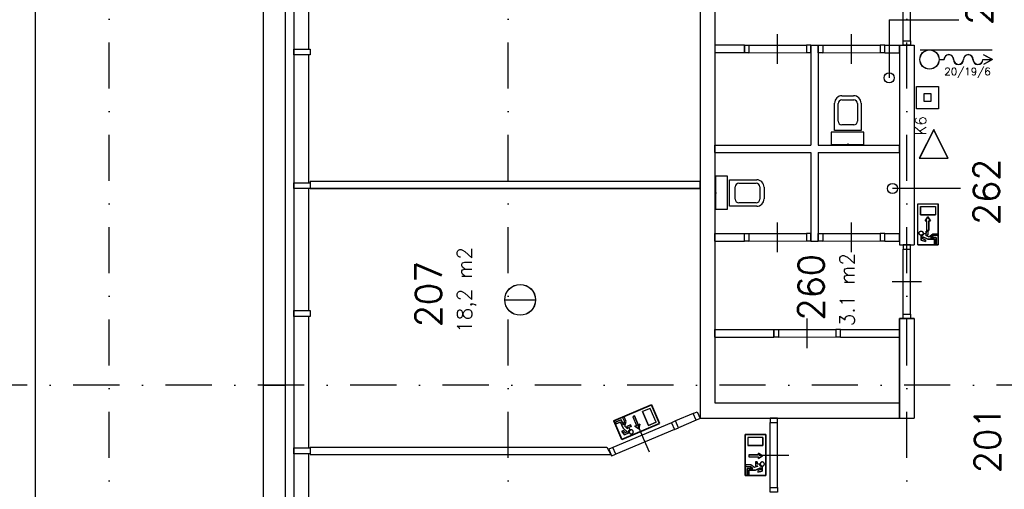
# Model space of a CAD drawing. Extents: x 36324 to 146208, y 143889 to 220609.
# Tile 3 of 21: x 44349 to 57682, y 179368 to 185727. Entities that reach past the tile are written whole.
import ezdxf
from ezdxf.enums import TextEntityAlignment as Align

# ---------------------------------------------------------------- set-up
doc = ezdxf.new("R2010")
doc.units = 0
doc.header["$LTSCALE"] = 100
doc.linetypes.add('B0302', pattern=[12.5, 6.25, -3.125, 0, -3.125])
doc.linetypes.add('B0804', pattern=[15, 10, -1, 1, -1, 1, -1])
for name, color, linetype in [('Bouwkundig', 253, 'CONTINUOUS'), ('Bouwkundig tekst', 252, 'CONTINUOUS'), ('Stramien', 252, 'B0302')]:
    doc.layers.add(name, color=color, linetype=linetype)
doc.layers.add('brandscheiding', color=40, linetype='B0804', lineweight=35)
doc.styles.add('bouwk tekst', font='romans.shx')
doc.styles.get("Standard").update_dxf_attribs({"font": 'romans.shx'})

msp = doc.modelspace()

# ---------------------------------------------------------------- linework, layer by layer
at = {"layer": 'Bouwkundig', "linetype": 'Continuous'}
for p, q in [((56123, 185724), (57066, 185724)), ((56123, 185724), (56123, 184939)), ((56542, 185321), (57520, 185321)), ((56542, 185319), (57520, 185319)), ((57520, 185187), (57400, 185252)), ((57523, 185187), (57401, 185253)), ((56800, 185188), (56866, 185188)), ((56800, 185186), (56866, 185186)), ((57390, 185188), (57518, 185188)), ((57390, 185186), (57518, 185186)), ((57520, 185187), (57400, 185122)), ((57523, 185187), (57401, 185120)), ((48283, 183539), (48283, 183439)), ((57090, 183441), (56169, 183441)), ((56509, 183234), (56787, 183234)), ((56509, 182680), (56509, 183234)), ((56546, 183197), (56750, 183197)), ((56546, 183197), (56546, 183086)), ((56750, 183197), (56750, 183086)), ((56787, 182680), (56787, 183234)), ((56546, 183086), (56750, 183086)), ((56648, 183059), (56611, 183003)), ((56611, 183003), (56634, 183003)), ((56634, 182874), (56634, 183003)), ((56685, 183003), (56648, 183059)), ((56662, 183003), (56685, 183003)), ((56662, 182874), (56662, 183003)), ((56555, 182801), (56555, 182740)), ((56591, 182832), (56625, 182832)), ((56614, 182809), (56648, 182809)), ((56614, 182809), (56661, 182788)), ((56625, 182864), (56625, 182832)), ((56648, 182864), (56625, 182864)), ((56634, 182874), (56662, 182874)), ((56648, 182864), (56648, 182809)), ((56661, 182787), (56713, 182828)), ((56685, 182777), (56721, 182804)), ((56713, 182828), (56782, 182828)), ((56782, 182804), (56721, 182804)), ((56782, 182828), (56782, 182804)), ((56509, 182680), (56787, 182680)), ((56555, 182740), (56615, 182725)), ((56578, 182785), (56647, 182754)), ((56578, 182758), (56578, 182785)), ((56578, 182758), (56615, 182748)), ((56615, 182748), (56615, 182725)), ((56647, 182754), (56736, 182754)), ((56759, 182777), (56685, 182777)), ((56736, 182754), (56736, 182689)), ((56736, 182689), (56759, 182689)), ((56759, 182689), (56759, 182777)), ((50917, 181933), (51336, 181933)), ((52396, 180297), (52907, 180512)), ((52888, 180464), (52785, 180421)), ((52864, 180233), (52785, 180421)), ((52967, 180276), (52888, 180464)), ((53015, 180257), (52907, 180512)), ((52504, 180041), (52396, 180297)), ((52415, 180275), (52496, 180309)), ((52424, 180253), (52415, 180275)), ((52484, 180278), (52424, 180253)), ((52519, 180197), (52484, 180278)), ((52496, 180309), (52525, 180241)), ((52534, 180350), (52513, 180341)), ((52513, 180341), (52537, 180284)), ((52525, 180241), (52537, 180284)), ((52561, 180286), (52534, 180350)), ((52544, 180223), (52561, 180286)), ((52650, 180350), (52701, 180231)), ((52676, 180361), (52726, 180242)), ((52967, 180276), (52864, 180233)), ((52526, 180166), (52504, 180156)), ((52541, 180107), (52504, 180156)), ((52574, 180146), (52519, 180197)), ((52549, 180135), (52526, 180166)), ((52598, 180131), (52541, 180107)), ((52582, 180188), (52544, 180223)), ((52549, 180135), (52574, 180146)), ((52620, 180241), (52569, 180219)), ((52582, 180188), (52569, 180219)), ((52629, 180219), (52600, 180207)), ((52613, 180176), (52600, 180207)), ((52620, 180241), (52629, 180219)), ((52679, 180222), (52701, 180231)), ((52735, 180185), (52679, 180222)), ((52726, 180242), (52748, 180251)), ((52748, 180251), (52735, 180185)), ((54451, 180108), (54174, 180108)), ((54174, 179553), (54174, 180108)), ((54414, 180071), (54211, 180071)), ((54211, 180071), (54211, 179960)), ((54414, 180071), (54414, 179960)), ((48283, 179940), (48283, 179840)), ((52298, 179940), (52354, 179840)), ((54414, 179960), (54211, 179960)), ((54223, 179836), (54353, 179836)), ((54223, 179808), (54353, 179808)), ((54313, 179738), (54336, 179738)), ((54313, 179738), (54313, 179682)), ((54336, 179738), (54336, 179706)), ((54353, 179836), (54353, 179859)), ((54353, 179859), (54408, 179822)), ((54408, 179822), (54353, 179785)), ((54353, 179785), (54353, 179808)), ((54179, 179701), (54179, 179678)), ((54248, 179701), (54179, 179701)), ((54179, 179678), (54240, 179678)), ((54202, 179562), (54202, 179650)), ((54202, 179650), (54276, 179650)), ((54225, 179627), (54225, 179562)), ((54314, 179627), (54225, 179627)), ((54276, 179650), (54240, 179678)), ((54299, 179661), (54248, 179701)), ((54346, 179682), (54299, 179661)), ((54346, 179682), (54313, 179682)), ((54382, 179658), (54314, 179627)), ((54369, 179706), (54336, 179706)), ((54382, 179631), (54345, 179622)), ((54345, 179622), (54345, 179598)), ((54405, 179613), (54345, 179598)), ((54382, 179631), (54382, 179658)), ((54405, 179674), (54405, 179613)), ((54451, 179553), (54174, 179553)), ((54225, 179562), (54202, 179562))]:
    msp.add_line(p, q, dxfattribs=at)
for points in [[(78963, 197980), (78963, 163580), (44563, 163580), (44563, 203380), (68163, 203380), (68163, 197980), (78963, 197980)], [(53563, 192030), (53563, 180330)], [(53763, 191820), (53763, 180540)], [(56313, 185440), (56313, 186321)], [(56413, 185440), (56413, 186321)], [(47649, 180780), (47649, 186180)], [(47949, 180780), (47949, 186180)], [(48063, 186180), (48063, 180780)], [(48263, 185330), (48263, 186180)], [(54613, 185130), (54613, 185330), (54613, 185530)], [(55613, 185130), (55613, 185330), (55613, 185530)], [(53763, 185380), (53763, 185280)], [(54163, 185380), (53763, 185380)], [(54163, 185380), (54163, 185280)], [(54223, 185380), (55003, 185380)], [(55063, 185380), (55163, 185380)], [(55063, 185380), (55063, 184030)], [(55163, 185380), (55163, 184030)], [(55223, 185380), (56003, 185380)], [(56063, 185280), (56063, 185380)], [(56063, 185380), (56263, 185380)], [(56263, 185280), (56263, 185380)], [(56263, 185380), (56463, 185380)], [(56263, 185380), (56263, 182680)], [(56463, 185380), (56463, 182680)], [(48263, 183520), (48263, 185250)], [(54163, 185280), (53763, 185280)], [(54223, 185280), (55003, 185281)], [(55223, 185280), (56003, 185281)], [(56063, 185280), (56263, 185280)], [(56793, 184522), (56493, 184522), (56493, 184822), (56793, 184822), (56793, 184522)], [(55484, 184697), (55642, 184697)], [(55742, 184227), (55384, 184227), (55384, 184597)], [(55431, 184354), (55431, 184590)], [(55481, 184640), (55645, 184640)], [(55695, 184590), (55695, 184354)], [(55742, 184597), (55742, 184227)], [(55645, 184304), (55481, 184304)], [(53763, 184030), (55063, 184030)], [(53763, 183930), (53763, 184030)], [(55163, 184030), (56263, 184030)], [(55563, 184050), (55563, 184030)], [(56263, 183930), (56263, 184030)], [(53763, 183930), (55063, 183930)], [(55063, 183930), (55063, 182730)], [(55163, 183930), (55163, 182730)], [(55163, 183930), (56263, 183930)], [(48283, 183539), (51513, 183539)], [(48283, 183539), (53563, 183539)], [(51513, 183539), (53563, 183539)], [(53563, 183439), (53563, 183539)], [(53960, 183201), (53960, 183559), (54330, 183559)], [(54037, 183298), (54037, 183462)], [(54087, 183512), (54323, 183512)], [(54373, 183462), (54373, 183298)], [(48263, 181790), (48263, 183440)], [(48283, 183439), (51513, 183439)], [(53563, 183439), (48283, 183439)], [(51513, 183439), (53563, 183439)], [(53783, 183380), (53763, 183380)], [(54430, 183459), (54430, 183301)], [(54330, 183201), (53960, 183201)], [(54323, 183248), (54087, 183248)], [(56787, 182680), (56509, 182680), (56509, 183234), (56787, 183234), (56787, 182680)], [(56750, 183086), (56546, 183086), (56546, 183197), (56750, 183197), (56750, 183086)], [(54613, 182580), (54613, 182780), (54613, 182980)], [(55613, 182580), (55613, 182780), (55613, 182980)], [(56662, 182874), (56634, 182874), (56634, 183003), (56611, 183003), (56648, 183059), (56685, 183003), (56662, 183003), (56662, 182874)], [(53763, 182730), (53763, 182830)], [(53763, 182830), (54163, 182830)], [(54163, 182730), (54163, 182830)], [(54223, 182830), (55003, 182830)], [(55223, 182830), (56003, 182830)], [(56063, 182730), (56063, 182830)], [(56063, 182830), (56263, 182830)], [(56263, 182730), (56263, 182830)], [(56536, 182856), (56537, 182857), (56538, 182858), (56539, 182859), (56540, 182860), (56541, 182861), (56542, 182861), (56543, 182862), (56545, 182862), (56546, 182863), (56547, 182863), (56549, 182864), (56550, 182864), (56551, 182864), (56553, 182864), (56554, 182864), (56555, 182864), (56557, 182864), (56558, 182864), (56559, 182864), (56561, 182864), (56562, 182864), (56563, 182863), (56565, 182863), (56566, 182862), (56567, 182862), (56568, 182861), (56570, 182861), (56571, 182860), (56572, 182859), (56573, 182858), (56574, 182857), (56575, 182856), (56576, 182855), (56577, 182854), (56578, 182853), (56578, 182852), (56579, 182851), (56580, 182850), (56580, 182849), (56581, 182847), (56581, 182846), (56582, 182845), (56582, 182843), (56583, 182842), (56583, 182841), (56583, 182839), (56583, 182838), (56583, 182837), (56583, 182835), (56583, 182834), (56583, 182833), (56583, 182831), (56582, 182830), (56582, 182829), (56581, 182827), (56581, 182826), (56580, 182825), (56580, 182824), (56579, 182822), (56578, 182821), (56578, 182820), (56577, 182819), (56576, 182818), (56575, 182817), (56574, 182816), (56573, 182815), (56572, 182814), (56571, 182814), (56570, 182813), (56568, 182812), (56567, 182812), (56566, 182811), (56565, 182811), (56563, 182810), (56562, 182810), (56561, 182810), (56559, 182809), (56558, 182809), (56557, 182809), (56555, 182809), (56554, 182809), (56553, 182809), (56551, 182809), (56550, 182810), (56549, 182810), (56547, 182810), (56546, 182811), (56545, 182811), (56543, 182812), (56542, 182812), (56541, 182813), (56540, 182814), (56539, 182814), (56538, 182815), (56537, 182816), (56536, 182817), (56535, 182818), (56534, 182819), (56533, 182820), (56532, 182821), (56532, 182822), (56531, 182824), (56530, 182825), (56530, 182826), (56529, 182827), (56529, 182829), (56528, 182830), (56528, 182831), (56528, 182833), (56528, 182834), (56528, 182835), (56528, 182837), (56528, 182838), (56528, 182839), (56528, 182841), (56528, 182842), (56528, 182843), (56529, 182845), (56529, 182846), (56530, 182847), (56530, 182849), (56531, 182850), (56532, 182851), (56532, 182852), (56533, 182853), (56534, 182854), (56535, 182855), (56536, 182856)], [(56551, 182809), (56547, 182810), (56542, 182813), (56538, 182815), (56535, 182818), (56532, 182822), (56530, 182825), (56528, 182831), (56528, 182838), (56529, 182845), (56530, 182849), (56531, 182851), (56533, 182853), (56535, 182856), (56538, 182859), (56542, 182861), (56546, 182863), (56552, 182864), (56556, 182864), (56560, 182864), (56565, 182863), (56569, 182861), (56573, 182858), (56577, 182854), (56579, 182851), (56581, 182846), (56583, 182842), (56583, 182835), (56582, 182829), (56581, 182825), (56579, 182822), (56576, 182819), (56573, 182815), (56569, 182813), (56566, 182811), (56561, 182810), (56559, 182809), (56554, 182809), (56551, 182809)], [(56759, 182689), (56736, 182689), (56736, 182754), (56647, 182754), (56578, 182785), (56578, 182758), (56615, 182748), (56615, 182725), (56555, 182740), (56555, 182801), (56561, 182801), (56564, 182802), (56566, 182802), (56569, 182803), (56572, 182805), (56575, 182807), (56577, 182808), (56579, 182810), (56581, 182812), (56584, 182814), (56586, 182817), (56587, 182820), (56589, 182823), (56590, 182827), (56591, 182830), (56592, 182832), (56625, 182832), (56625, 182864), (56648, 182864), (56648, 182809), (56614, 182809), (56661, 182788), (56713, 182828), (56782, 182828), (56782, 182804), (56721, 182804), (56685, 182777), (56759, 182777), (56759, 182689)], [(56555, 182801), (56556, 182801), (56556, 182801), (56557, 182801), (56557, 182801), (56557, 182801), (56558, 182801), (56558, 182801), (56559, 182801), (56559, 182801), (56559, 182801), (56560, 182801), (56560, 182801), (56561, 182801), (56561, 182801), (56561, 182801), (56562, 182801), (56562, 182801), (56563, 182801), (56563, 182801), (56563, 182802), (56564, 182802), (56564, 182802), (56565, 182802), (56565, 182802), (56565, 182802), (56566, 182802), (56566, 182802), (56567, 182802), (56567, 182803), (56567, 182803), (56568, 182803), (56568, 182803), (56568, 182803), (56569, 182803), (56569, 182803), (56570, 182804), (56570, 182804), (56570, 182804), (56571, 182804), (56571, 182804), (56571, 182804), (56572, 182805), (56572, 182805), (56573, 182805), (56573, 182805), (56573, 182805), (56574, 182806), (56574, 182806), (56574, 182806), (56575, 182806), (56575, 182806), (56575, 182807), (56576, 182807), (56576, 182807), (56576, 182807), (56577, 182808), (56577, 182808), (56577, 182808), (56578, 182808), (56578, 182809), (56578, 182809), (56579, 182809), (56579, 182809), (56579, 182810), (56580, 182810), (56580, 182810), (56580, 182810), (56580, 182811), (56581, 182811), (56581, 182811), (56581, 182812), (56582, 182812), (56582, 182812), (56582, 182812), (56582, 182813), (56583, 182813), (56583, 182813), (56583, 182814), (56583, 182814), (56584, 182814), (56584, 182815), (56584, 182815), (56584, 182815), (56585, 182816), (56585, 182816), (56585, 182816), (56585, 182817), (56586, 182817), (56586, 182817), (56586, 182818), (56586, 182818), (56586, 182818), (56587, 182819), (56587, 182819), (56587, 182819), (56587, 182820), (56587, 182820), (56588, 182821), (56588, 182821), (56588, 182821), (56588, 182822), (56588, 182822), (56588, 182822), (56589, 182823), (56589, 182823), (56589, 182823), (56589, 182824), (56589, 182824), (56589, 182825), (56590, 182825), (56590, 182825), (56590, 182826), (56590, 182826), (56590, 182827), (56590, 182827), (56590, 182827), (56590, 182828), (56590, 182828), (56591, 182829), (56591, 182829), (56591, 182829), (56591, 182830), (56591, 182830), (56591, 182831), (56591, 182831), (56591, 182831), (56591, 182832), (56591, 182832)], [(53763, 182730), (54163, 182730)], [(54223, 182730), (55003, 182731)], [(55063, 182730), (55163, 182730)], [(55223, 182730), (56003, 182731)], [(56063, 182730), (56263, 182730)], [(56263, 182680), (56463, 182680)], [(56313, 181740), (56313, 182621)], [(56413, 181740), (56413, 182621)], [(56163, 182180), (56363, 182180), (56563, 182180)], [(48263, 180780), (48263, 181710)], [(55013, 181280), (55013, 181480), (55013, 181680)], [(56263, 181680), (56263, 180330)], [(56263, 180443), (56263, 181680)], [(56263, 181680), (56463, 181680)], [(56463, 181680), (56263, 181680)], [(56463, 181680), (56463, 180330)], [(56463, 181680), (56463, 180443)], [(53763, 181430), (53763, 181530)], [(53763, 181530), (54563, 181530)], [(54563, 181530), (54563, 181430)], [(54623, 181530), (55403, 181530)], [(55463, 181530), (56263, 181530)], [(55463, 181430), (55463, 181530)], [(56263, 181430), (56263, 181530)], [(53763, 181430), (54563, 181430)], [(54623, 181430), (55403, 181431)], [(55463, 181430), (56263, 181430)], [(47649, 175380), (47649, 180780)], [(47649, 180780), (47949, 180780)], [(47949, 175380), (47949, 180780)], [(48063, 180780), (47949, 180780)], [(48063, 180780), (48063, 175380)], [(48263, 179930), (48263, 180780)], [(53763, 180540), (56263, 180540)], [(56263, 180330), (56263, 180540)], [(52785, 180421), (52864, 180233), (52967, 180276), (52888, 180464), (52785, 180421)], [(56263, 180330), (56263, 180443)], [(56463, 180443), (56463, 180330)], [(53177, 180270), (52381, 179935)], [(52415, 180275), (52424, 180253), (52484, 180278), (52519, 180197), (52574, 180146), (52549, 180135), (52526, 180166), (52504, 180156), (52541, 180107), (52598, 180131), (52596, 180136), (52595, 180139), (52595, 180141), (52595, 180144), (52595, 180148), (52595, 180151), (52596, 180153), (52597, 180156), (52598, 180159), (52599, 180162), (52601, 180165), (52603, 180168), (52605, 180170), (52608, 180173), (52611, 180175), (52612, 180176), (52600, 180207), (52629, 180219), (52620, 180241), (52569, 180219), (52582, 180188), (52544, 180223), (52561, 180286), (52534, 180350), (52513, 180341), (52537, 180284), (52525, 180241), (52496, 180309), (52415, 180275)], [(52676, 180361), (52650, 180350), (52701, 180231), (52679, 180222), (52735, 180185), (52748, 180251), (52726, 180242), (52676, 180361)], [(53469, 180394), (53232, 180293)], [(53508, 180302), (53270, 180202)], [(53563, 180330), (53763, 180330)], [(53763, 180330), (56263, 180330)], [(54513, 179390), (54513, 180271)], [(54613, 179390), (54613, 180271)], [(56263, 180330), (56463, 180330)], [(53215, 180178), (52420, 179843)], [(52598, 180131), (52597, 180131), (52597, 180131), (52597, 180132), (52597, 180132), (52597, 180132), (52597, 180133), (52597, 180133), (52596, 180134), (52596, 180134), (52596, 180134), (52596, 180135), (52596, 180135), (52596, 180136), (52596, 180136), (52596, 180136), (52596, 180137), (52595, 180137), (52595, 180138), (52595, 180138), (52595, 180138), (52595, 180139), (52595, 180139), (52595, 180140), (52595, 180140), (52595, 180140), (52595, 180141), (52595, 180141), (52595, 180142), (52595, 180142), (52595, 180142), (52595, 180143), (52595, 180143), (52595, 180144), (52595, 180144), (52595, 180144), (52595, 180145), (52595, 180145), (52595, 180146), (52595, 180146), (52595, 180146), (52595, 180147), (52595, 180147), (52595, 180148), (52595, 180148), (52595, 180149), (52595, 180149), (52595, 180149), (52595, 180150), (52595, 180150), (52595, 180151), (52595, 180151), (52595, 180151), (52595, 180152), (52595, 180152), (52596, 180153), (52596, 180153), (52596, 180153), (52596, 180154), (52596, 180154), (52596, 180154), (52596, 180155), (52596, 180155), (52596, 180156), (52597, 180156), (52597, 180156), (52597, 180157), (52597, 180157), (52597, 180158), (52597, 180158), (52597, 180158), (52598, 180159), (52598, 180159), (52598, 180159), (52598, 180160), (52598, 180160), (52598, 180161), (52599, 180161), (52599, 180161), (52599, 180162), (52599, 180162), (52599, 180162), (52600, 180163), (52600, 180163), (52600, 180163), (52600, 180164), (52600, 180164), (52601, 180164), (52601, 180165), (52601, 180165), (52601, 180165), (52602, 180166), (52602, 180166), (52602, 180166), (52602, 180167), (52603, 180167), (52603, 180167), (52603, 180168), (52603, 180168), (52604, 180168), (52604, 180169), (52604, 180169), (52604, 180169), (52605, 180170), (52605, 180170), (52605, 180170), (52606, 180170), (52606, 180171), (52606, 180171), (52606, 180171), (52607, 180172), (52607, 180172), (52607, 180172), (52608, 180172), (52608, 180173), (52608, 180173), (52609, 180173), (52609, 180173), (52609, 180174), (52610, 180174), (52610, 180174), (52610, 180174), (52611, 180175), (52611, 180175), (52611, 180175), (52612, 180175), (52612, 180175), (52612, 180176), (52613, 180176)], [(52607, 180130), (52610, 180126), (52614, 180123), (52618, 180120), (52621, 180119), (52626, 180117), (52630, 180117), (52636, 180117), (52643, 180120), (52648, 180123), (52652, 180126), (52653, 180128), (52655, 180131), (52656, 180133), (52658, 180138), (52658, 180142), (52658, 180146), (52657, 180152), (52656, 180156), (52654, 180159), (52651, 180164), (52648, 180166), (52643, 180169), (52638, 180171), (52634, 180172), (52630, 180172), (52625, 180172), (52619, 180170), (52614, 180166), (52610, 180163), (52608, 180160), (52606, 180157), (52604, 180152), (52603, 180148), (52603, 180144), (52604, 180140), (52604, 180137), (52606, 180133), (52607, 180130)], [(52657, 180134), (52657, 180135), (52657, 180137), (52658, 180138), (52658, 180139), (52658, 180141), (52658, 180142), (52659, 180143), (52659, 180145), (52659, 180146), (52658, 180148), (52658, 180149), (52658, 180150), (52658, 180152), (52657, 180153), (52657, 180154), (52656, 180155), (52656, 180157), (52655, 180158), (52655, 180159), (52654, 180160), (52653, 180161), (52652, 180162), (52651, 180163), (52650, 180164), (52649, 180165), (52648, 180166), (52647, 180167), (52646, 180168), (52645, 180169), (52644, 180169), (52643, 180170), (52641, 180170), (52640, 180171), (52639, 180171), (52637, 180172), (52636, 180172), (52635, 180172), (52633, 180172), (52632, 180172), (52631, 180172), (52629, 180172), (52628, 180172), (52627, 180172), (52625, 180172), (52624, 180171), (52623, 180171), (52621, 180171), (52620, 180170), (52619, 180170), (52618, 180169), (52616, 180168), (52615, 180168), (52614, 180167), (52613, 180166), (52612, 180165), (52611, 180164), (52610, 180163), (52609, 180162), (52608, 180161), (52608, 180160), (52607, 180159), (52606, 180158), (52606, 180156), (52605, 180155), (52605, 180154), (52604, 180152), (52604, 180151), (52604, 180150), (52603, 180149), (52603, 180147), (52603, 180146), (52603, 180144), (52603, 180143), (52603, 180142), (52603, 180140), (52604, 180139), (52604, 180138), (52604, 180136), (52605, 180135), (52605, 180134), (52606, 180133), (52606, 180131), (52607, 180130), (52608, 180129), (52609, 180128), (52609, 180127), (52610, 180126), (52611, 180125), (52612, 180124), (52613, 180123), (52614, 180122), (52616, 180121), (52617, 180121), (52618, 180120), (52619, 180119), (52620, 180119), (52622, 180118), (52623, 180118), (52624, 180118), (52626, 180117), (52627, 180117), (52628, 180117), (52630, 180117), (52631, 180117), (52632, 180117), (52634, 180117), (52635, 180117), (52636, 180117), (52638, 180118), (52639, 180118), (52640, 180119), (52642, 180119), (52643, 180120), (52644, 180120), (52645, 180121), (52646, 180122), (52647, 180122), (52649, 180123), (52650, 180124), (52651, 180125), (52651, 180126), (52652, 180127), (52653, 180128), (52654, 180129), (52655, 180131), (52655, 180132), (52656, 180133), (52657, 180134)], [(52876, 179872), (52798, 180057), (52721, 180241)], [(54211, 179960), (54414, 179960), (54414, 180071), (54211, 180071), (54211, 179960)], [(48283, 179940), (52298, 179940)], [(48263, 178120), (48263, 179850)], [(48283, 179840), (52354, 179840)], [(54202, 179562), (54225, 179562), (54225, 179627), (54314, 179627), (54382, 179658), (54382, 179631), (54345, 179622), (54345, 179598), (54405, 179613), (54405, 179674), (54399, 179675), (54397, 179675), (54394, 179676), (54392, 179677), (54388, 179678), (54385, 179680), (54384, 179681), (54381, 179683), (54379, 179685), (54377, 179688), (54375, 179691), (54373, 179694), (54372, 179697), (54370, 179701), (54370, 179704), (54369, 179706), (54336, 179706), (54336, 179738), (54313, 179738), (54313, 179682), (54346, 179682), (54299, 179661), (54248, 179701), (54179, 179701), (54179, 179678), (54240, 179678), (54276, 179650), (54202, 179650), (54202, 179562)], [(54223, 179836), (54223, 179808), (54353, 179808), (54353, 179785), (54408, 179822), (54353, 179859), (54353, 179836), (54223, 179836)], [(54363, 179830), (54563, 179830), (54763, 179830)], [(54425, 179730), (54424, 179731), (54423, 179732), (54422, 179732), (54421, 179733), (54419, 179734), (54418, 179735), (54417, 179735), (54416, 179736), (54415, 179736), (54413, 179737), (54412, 179737), (54411, 179737), (54409, 179738), (54408, 179738), (54407, 179738), (54405, 179738), (54404, 179738), (54403, 179738), (54401, 179738), (54400, 179737), (54398, 179737), (54397, 179737), (54396, 179736), (54395, 179736), (54393, 179735), (54392, 179735), (54391, 179734), (54390, 179733), (54389, 179732), (54388, 179732), (54387, 179731), (54386, 179730), (54385, 179729), (54384, 179728), (54383, 179727), (54382, 179726), (54381, 179724), (54381, 179723), (54380, 179722), (54380, 179721), (54379, 179720), (54379, 179718), (54378, 179717), (54378, 179716), (54378, 179714), (54378, 179713), (54378, 179712), (54377, 179710), (54378, 179709), (54378, 179707), (54378, 179706), (54378, 179705), (54378, 179703), (54379, 179702), (54379, 179701), (54380, 179700), (54380, 179698), (54381, 179697), (54381, 179696), (54382, 179695), (54383, 179694), (54384, 179693), (54385, 179692), (54386, 179691), (54387, 179690), (54388, 179689), (54389, 179688), (54390, 179687), (54391, 179686), (54392, 179686), (54393, 179685), (54395, 179685), (54396, 179684), (54397, 179684), (54398, 179683), (54400, 179683), (54401, 179683), (54403, 179683), (54404, 179682), (54405, 179682), (54407, 179682), (54408, 179683), (54409, 179683), (54411, 179683), (54412, 179683), (54413, 179684), (54415, 179684), (54416, 179685), (54417, 179685), (54418, 179686), (54419, 179686), (54421, 179687), (54422, 179688), (54423, 179689), (54424, 179690), (54425, 179691), (54426, 179692), (54427, 179693), (54428, 179694), (54428, 179695), (54429, 179696), (54430, 179697), (54430, 179698), (54431, 179700), (54431, 179701), (54432, 179702), (54432, 179703), (54432, 179705), (54433, 179706), (54433, 179707), (54433, 179709), (54433, 179710), (54433, 179712), (54433, 179713), (54433, 179714), (54432, 179716), (54432, 179717), (54432, 179718), (54431, 179720), (54431, 179721), (54430, 179722), (54430, 179723), (54429, 179724), (54428, 179726), (54428, 179727), (54427, 179728), (54426, 179729), (54425, 179730)], [(54409, 179683), (54414, 179684), (54419, 179686), (54423, 179689), (54425, 179691), (54428, 179695), (54431, 179699), (54432, 179704), (54433, 179712), (54432, 179718), (54430, 179722), (54429, 179724), (54427, 179727), (54426, 179729), (54422, 179732), (54419, 179734), (54414, 179736), (54409, 179738), (54404, 179738), (54401, 179738), (54395, 179736), (54392, 179734), (54387, 179731), (54383, 179727), (54381, 179724), (54379, 179720), (54378, 179715), (54378, 179709), (54379, 179703), (54380, 179698), (54382, 179695), (54384, 179692), (54388, 179689), (54392, 179686), (54395, 179684), (54399, 179683), (54402, 179683), (54407, 179682), (54409, 179683)], [(54405, 179674), (54405, 179674), (54404, 179674), (54404, 179674), (54404, 179674), (54403, 179674), (54403, 179674), (54402, 179674), (54402, 179674), (54402, 179674), (54401, 179674), (54401, 179674), (54400, 179674), (54400, 179674), (54400, 179674), (54399, 179675), (54399, 179675), (54398, 179675), (54398, 179675), (54398, 179675), (54397, 179675), (54397, 179675), (54396, 179675), (54396, 179675), (54396, 179675), (54395, 179675), (54395, 179676), (54394, 179676), (54394, 179676), (54394, 179676), (54393, 179676), (54393, 179676), (54392, 179676), (54392, 179677), (54392, 179677), (54391, 179677), (54391, 179677), (54391, 179677), (54390, 179677), (54390, 179677), (54389, 179678), (54389, 179678), (54389, 179678), (54388, 179678), (54388, 179678), (54388, 179679), (54387, 179679), (54387, 179679), (54387, 179679), (54386, 179679), (54386, 179680), (54386, 179680), (54385, 179680), (54385, 179680), (54385, 179681), (54384, 179681), (54384, 179681), (54384, 179681), (54383, 179681), (54383, 179682), (54383, 179682), (54382, 179682), (54382, 179683), (54382, 179683), (54381, 179683), (54381, 179683), (54381, 179684), (54380, 179684), (54380, 179684), (54380, 179684), (54380, 179685), (54379, 179685), (54379, 179685), (54379, 179686), (54378, 179686), (54378, 179686), (54378, 179686), (54378, 179687), (54377, 179687), (54377, 179687), (54377, 179688), (54377, 179688), (54376, 179688), (54376, 179689), (54376, 179689), (54376, 179689), (54375, 179690), (54375, 179690), (54375, 179690), (54375, 179691), (54375, 179691), (54374, 179691), (54374, 179692), (54374, 179692), (54374, 179692), (54374, 179693), (54373, 179693), (54373, 179694), (54373, 179694), (54373, 179694), (54373, 179695), (54372, 179695), (54372, 179695), (54372, 179696), (54372, 179696), (54372, 179697), (54372, 179697), (54371, 179697), (54371, 179698), (54371, 179698), (54371, 179698), (54371, 179699), (54371, 179699), (54371, 179700), (54371, 179700), (54370, 179700), (54370, 179701), (54370, 179701), (54370, 179702), (54370, 179702), (54370, 179702), (54370, 179703), (54370, 179703), (54370, 179704), (54370, 179704), (54370, 179704), (54370, 179705), (54369, 179705), (54369, 179706)]]:
    msp.add_lwpolyline(points, dxfattribs=at)
for points in [[(48063, 185250), (48063, 185330), (48283, 185330), (48283, 185250)], [(54163, 185380), (54223, 185380), (54223, 185280), (54163, 185280)], [(55063, 185380), (55003, 185380), (55003, 185281), (55063, 185281)], [(55163, 185380), (55223, 185380), (55223, 185280), (55163, 185280)], [(56063, 185380), (56003, 185380), (56003, 185281), (56063, 185281)], [(56313, 185380), (56313, 185440), (56413, 185440), (56413, 185380)], [(56693, 184622), (56693, 184722), (56593, 184722), (56593, 184622)], [(55781, 184202), (55337, 184202), (55337, 184037), (55781, 184037)], [(56726, 183850), (56922, 183850), (56726, 184241), (56531, 183850)], [(56726, 183853), (56918, 183853), (56726, 184235), (56535, 183853)], [(53935, 183162), (53935, 183606), (53770, 183606), (53770, 183162)], [(48063, 183440), (48063, 183520), (48283, 183520), (48283, 183440)], [(54163, 182830), (54223, 182830), (54223, 182730), (54163, 182730)], [(55063, 182830), (55003, 182830), (55003, 182731), (55063, 182731)], [(55163, 182830), (55223, 182830), (55223, 182730), (55163, 182730)], [(56063, 182830), (56003, 182830), (56003, 182731), (56063, 182731)], [(56555, 182801), (56562, 182801), (56572, 182805), (56577, 182808), (56581, 182812), (56586, 182818), (56589, 182824), (56591, 182829), (56592, 182832), (56625, 182832), (56625, 182864), (56648, 182864), (56648, 182809), (56614, 182809), (56661, 182788), (56713, 182828), (56782, 182828), (56782, 182804), (56721, 182804), (56685, 182777), (56759, 182777), (56759, 182689), (56736, 182689), (56736, 182754), (56647, 182754), (56578, 182785), (56578, 182758), (56615, 182748), (56615, 182725), (56555, 182740)], [(56313, 182680), (56313, 182621), (56413, 182621), (56413, 182680)], [(48063, 181710), (48063, 181790), (48283, 181790), (48283, 181710)], [(56313, 181680), (56313, 181740), (56413, 181740), (56413, 181680)], [(54563, 181530), (54623, 181530), (54623, 181430), (54563, 181430)], [(55463, 181530), (55403, 181530), (55403, 181431), (55463, 181431)], [(53563, 180325), (53508, 180302), (53469, 180394), (53524, 180417)], [(52598, 180131), (52596, 180137), (52595, 180147), (52596, 180154), (52598, 180159), (52601, 180166), (52606, 180171), (52610, 180174), (52612, 180176), (52600, 180207), (52629, 180219), (52620, 180241), (52569, 180219), (52582, 180188), (52544, 180223), (52561, 180286), (52534, 180350), (52513, 180341), (52537, 180284), (52525, 180241), (52496, 180309), (52415, 180275), (52424, 180253), (52484, 180278), (52519, 180197), (52574, 180146), (52549, 180135), (52526, 180166), (52504, 180156), (52541, 180107)], [(53215, 180178), (53270, 180202), (53232, 180293), (53177, 180270)], [(54513, 180330), (54513, 180271), (54613, 180271), (54613, 180330)], [(48063, 179850), (48063, 179930), (48283, 179930), (48283, 179850)], [(52365, 179820), (52420, 179843), (52381, 179935), (52326, 179912)], [(54405, 179674), (54399, 179675), (54389, 179678), (54383, 179682), (54379, 179685), (54374, 179691), (54371, 179698), (54370, 179703), (54369, 179706), (54336, 179706), (54336, 179738), (54313, 179738), (54313, 179682), (54346, 179682), (54299, 179661), (54248, 179701), (54179, 179701), (54179, 179678), (54240, 179678), (54276, 179650), (54202, 179650), (54202, 179562), (54225, 179562), (54225, 179627), (54314, 179627), (54382, 179658), (54382, 179631), (54345, 179622), (54345, 179598), (54405, 179613)], [(54513, 179330), (54513, 179390), (54613, 179390), (54613, 179330)]]:
    msp.add_lwpolyline(points, close=True, dxfattribs=at)
for points in [[(55484, 184697, 0.414214), (55384, 184597)], [(55742, 184597, 0.414214), (55642, 184697)], [(55481, 184640, 0.414214), (55431, 184590)], [(55695, 184590, 0.414214), (55645, 184640)], [(55431, 184354, 0.414213), (55481, 184304)], [(55645, 184304, 0.414214), (55695, 184354)], [(54087, 183512, 0.414213), (54037, 183462)], [(54373, 183462, 0.414214), (54323, 183512)], [(54430, 183459, 0.414214), (54330, 183559)], [(54037, 183298, 0.414214), (54087, 183248)], [(54323, 183248, 0.414214), (54373, 183298)], [(54330, 183201, 0.414214), (54430, 183301)]]:
    msp.add_lwpolyline(points, format="xyb", dxfattribs=at)
for centre, radius in [((56669, 185188), 131), ((56669, 185188), 129), ((56123, 184939), 68.8), ((56169, 183441), 68.8), ((51126, 181933), 209), ((51126, 181933), 208)]:
    msp.add_circle(centre, radius, dxfattribs=at)
for centre, radius, start, end in [((56931, 185188), 65.6, 0, 180), ((56931, 185188), 63.9, 0, 180), ((57194, 185188), 65.6, 0, 180), ((57194, 185188), 63.9, 0, 180), ((57062, 185188), 67.3, 180, 0), ((57062, 185188), 65.6, 180, 0), ((57325, 185188), 67.3, 180, 0), ((57325, 185188), 65.6, 180, 0)]:
    msp.add_arc(centre, radius, start, end, dxfattribs=at)
at = {"layer": 'brandscheiding'}
for p, q in [((52504, 180041), (53015, 180257)), ((54451, 179553), (54451, 180108))]:
    msp.add_line(p, q, dxfattribs=at)
for points in [[(52396, 180297), (52504, 180041), (53015, 180257), (52907, 180512), (52396, 180297)], [(54174, 179553), (54451, 179553), (54451, 180108), (54174, 180108), (54174, 179553)]]:
    msp.add_lwpolyline(points, dxfattribs=at)
at = {"layer": 'Stramien'}
for p, q in [((45563, 153542), (45563, 205239)), ((50963, 153542), (50963, 205239)), ((56363, 153542), (56363, 205239)), ((145708, 180780), (36324, 180780))]:
    msp.add_line(p, q, dxfattribs=at)

# ---------------------------------------------------------------- texts
at = {"layer": 'Bouwkundig tekst', "linetype": 'Continuous'}
for s, p in [('264', (57522, 185654)), ('262', (57615, 182946)), ('260', (55243, 181653)), ('207', (50061, 181562)), ('201', (57630, 179587))]:
    msp.add_text(s, height=350, rotation=90, dxfattribs=at).set_placement(p)
msp.add_text('20/19/6', height=102, dxfattribs=at).set_placement((56870, 185025), align=Align.MIDDLE_LEFT)
msp.add_text('K6', height=148.7, rotation=90, dxfattribs=at).set_placement((56551, 184159), align=Align.MIDDLE_LEFT)
at = {"layer": 'Bouwkundig tekst', "linetype": 'Continuous', "char_height": 200, "width": 1805, "attachment_point": 1, "rotation": 90, "style": 'bouwk tekst'}
for s, insert in [('18,2 m2', (50271, 181484)), ('3.1 m2', (55453, 181575))]:
    msp.add_mtext(s, dxfattribs=dict(at, insert=insert))

doc.saveas('drawing.dxf')
